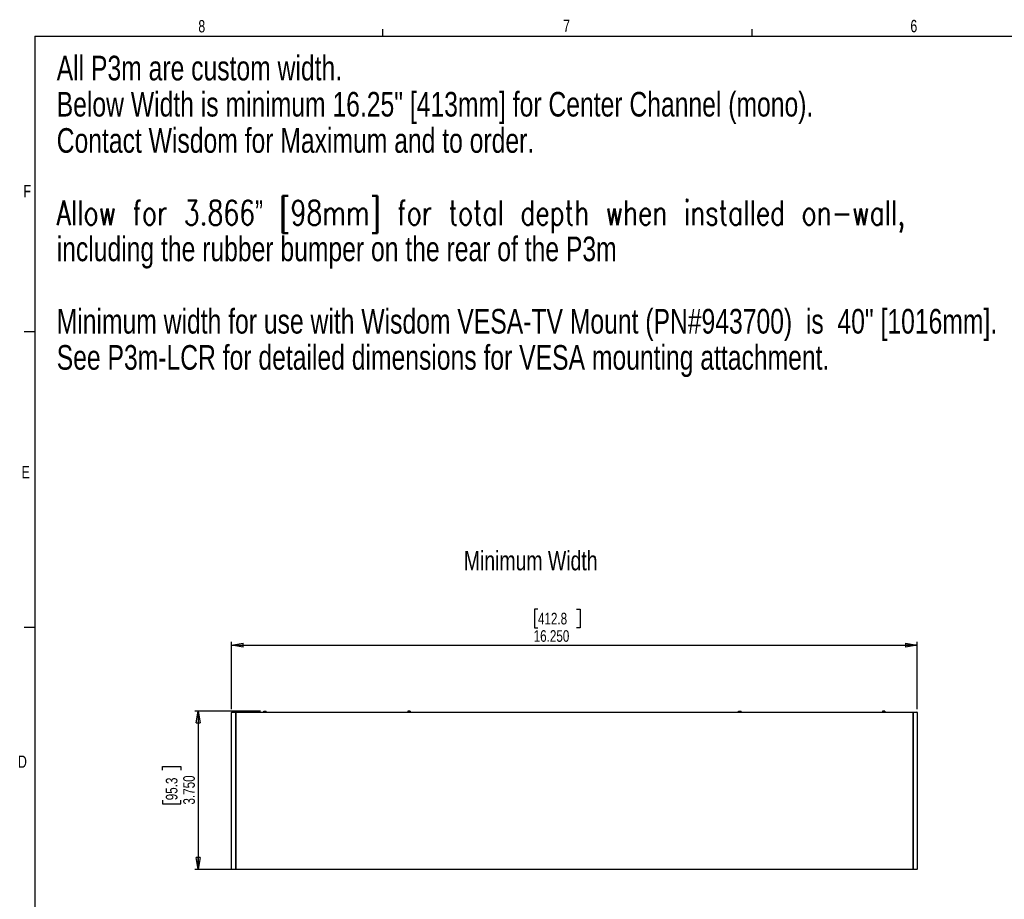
# Paper-space layout 'P3m-C' of a CAD drawing. Header units: inches. Extents: x 0.3 to 33.8, y 0.2 to 21.7.
# Tile 11 of 24: x 0.3 to 12, y 11.2 to 21.6. Entities that reach past the tile are written whole.
import ezdxf

# ---------------------------------------------------------------- set-up
doc = ezdxf.new("R2010")
doc.units = ezdxf.units.IN
doc.header["$MEASUREMENT"] = 0
doc.layers.add('BORDERS', color=7, linetype='Continuous')
doc.styles.add('SLDTEXTSTYLE0', font='TXT', dxfattribs={"width": 0.75})
doc.styles.add('SLDTEXTSTYLE1', font='TXT', dxfattribs={"width": 0.75, "bigfont": 'bigfont'})
doc.dimstyles.new('SLDDIMSTYLE8', dxfattribs={"dimtxt": 0.137795, "dimasz": 0.14, "dimexe": 0, "dimexo": 0.0625, "dimgap": 0.034449, "dimtad": 1, "dimdec": 3, "dimlfac": 2, "dimrnd": 1e-09, "dimzin": 4, "dimdsep": 46, "dimtxsty": 'SLDTEXTSTYLE0', "dimblk1": 'CLOSED', "dimblk2": 'CLOSED', "dimsah": 1, "dimcen": 0.09, "dimadec": 0, "dimazin": 1, "dimtfac": 1, "dimtdec": 3, "dimtofl": 0, "dimtmove": 0, "dimatfit": 3, "dimldrblk": 'CLOSED', "dimfxl": 0, "dimfrac": 2, "dimtolj": 1, "dimtzin": 12, "dimarcsym": 0})

# ---------------------------------------------------------------- blocks, each defined once
blk = doc.blocks.new('SW_NOTE_0_29')
at = {"layer": 'BORDERS', "color": 0, "char_height": 0.29167, "attachment_point": 1}
for s, insert, style in [('All P3m are custom width.', (0, 0.376), 'SLDTEXTSTYLE0'), ('Below Width is minimum 16.25" [413mm] for Center Channel (mono).', (0, -0.052), 'SLDTEXTSTYLE0'), ('Contact Wisdom for Maximum and to order.', (0, -0.481), 'SLDTEXTSTYLE0'), ('Allow for 3.866” [98mm] for total depth when installed on-wall,', (0, -1.337), 'SLDTEXTSTYLE1'), ('including the rubber bumper on the rear of the P3m', (0, -1.765), 'SLDTEXTSTYLE0'), ('Minimum width for use with Wisdom VESA-TV Mount (PN#943700)  is  40" [1016mm].', (0, -2.622), 'SLDTEXTSTYLE0'), ('See P3m-LCR for detailed dimensions for VESA mounting attachment.', (0, -3.05), 'SLDTEXTSTYLE0')]:
    blk.add_mtext(s, dxfattribs=dict(at, insert=insert, style=style))
blk = doc.blocks.new('_Closed')
at = {"color": 0, "linetype": 'ByBlock', "lineweight": -2}
for p, q in [((-1, 0.166667), (0, 0)), ((-1, 0.166667), (-1, -0.166667)), ((0, 0), (-1, -0.166667)), ((0, 0), (-1, 0))]:
    blk.add_line(p, q, dxfattribs=at)
blk = doc.blocks.new('_D_39')
at = {"layer": 'BORDERS'}
for p, q in [((6.484, 14.624), (6.442, 14.624)), ((6.442, 14.624), (6.442, 14.405)), ((6.942, 14.624), (6.984, 14.624)), ((6.984, 14.624), (6.984, 14.405)), ((6.442, 14.405), (6.484, 14.405)), ((6.984, 14.405), (6.942, 14.405)), ((2.853, 13.441), (2.853, 14.239)), ((10.978, 13.441), (10.978, 14.239)), ((2.853, 14.199), (10.978, 14.199))]:
    blk.add_line(p, q, dxfattribs=at)
at = {"layer": 'BORDERS', "xscale": 0.14, "yscale": 0.14, "rotation": 180.0000000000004}
blk.add_blockref('_Closed', (2.853, 14.199), dxfattribs=at)
at = {"layer": 'BORDERS', "xscale": 0.14, "yscale": 0.14}
blk.add_blockref('_Closed', (10.978, 14.199), dxfattribs=at)
at = {"layer": 'BORDERS', "char_height": 0.1378, "attachment_point": 1, "style": 'SLDTEXTSTYLE0'}
for s, insert in [('412.8', (6.484, 14.583)), ('16.250', (6.433, 14.377))]:
    blk.add_mtext(s, dxfattribs=dict(at, insert=insert))
blk = doc.blocks.new('_D_40')
at = {"layer": 'BORDERS'}
for p, q in [((3.196, 13.419), (2.42, 13.419)), ((2.459, 13.419), (2.459, 11.544)), ((2.034, 12.72), (2.034, 12.761)), ((2.034, 12.761), (2.253, 12.761)), ((2.253, 12.761), (2.253, 12.72)), ((2.034, 12.363), (2.034, 12.321)), ((2.034, 12.321), (2.253, 12.321)), ((2.253, 12.321), (2.253, 12.363)), ((2.863, 11.544), (2.42, 11.544))]:
    blk.add_line(p, q, dxfattribs=at)
at = {"layer": 'BORDERS', "xscale": 0.14, "yscale": 0.14}
for p, rotation in [((2.459, 13.419), 90.0000000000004), ((2.459, 11.544), 270.0000000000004)]:
    blk.add_blockref('_Closed', p, dxfattribs=dict(at, rotation=rotation))
at = {"layer": 'BORDERS', "char_height": 0.1378, "attachment_point": 1, "rotation": 90, "style": 'SLDTEXTSTYLE0'}
for s, insert in [('95.3', (2.075, 12.363)), ('3.750', (2.281, 12.312))]:
    blk.add_mtext(s, dxfattribs=dict(at, insert=insert))

psp = doc.layouts.new('P3m-C')

# ---------------------------------------------------------------- linework, layer by layer
at = {"color": 7, "linetype": 'Continuous', "lineweight": 25}
for p, q in [((3.23552, 13.40653), (3.23552, 13.41903)), ((3.23552, 13.41903), (3.26552, 13.41903)), ((3.26552, 13.40653), (3.26552, 13.41903)), ((4.94052, 13.41903), (4.94052, 13.40653)), ((4.97052, 13.41903), (4.94052, 13.41903)), ((4.97052, 13.41903), (4.97052, 13.40653)), ((8.86052, 13.40653), (8.86052, 13.41903)), ((8.86052, 13.41903), (8.89052, 13.41903)), ((8.89052, 13.40653), (8.89052, 13.41903)), ((10.56552, 13.41903), (10.56552, 13.40653)), ((10.59552, 13.41903), (10.56552, 13.41903)), ((10.59552, 13.41903), (10.59552, 13.40653)), ((2.85277, 11.54903), (2.85277, 13.40153)), ((2.89965, 13.40153), (2.85277, 13.40153)), ((2.85777, 13.40653), (2.89965, 13.40653)), ((2.89965, 13.40153), (2.89965, 13.40653)), ((2.89965, 13.40653), (2.90277, 13.40653)), ((2.89965, 13.40153), (2.89965, 11.54903)), ((2.90277, 13.40153), (2.89965, 13.40153)), ((2.90277, 13.40653), (2.90277, 13.40153)), ((2.90277, 13.40653), (10.92777, 13.40653)), ((2.90277, 13.40153), (2.90277, 13.40653)), ((2.90277, 11.54903), (2.90277, 13.40153)), ((2.90277, 13.40153), (2.90277, 11.54903)), ((10.92777, 13.40153), (2.90277, 13.40153)), ((10.92777, 13.40153), (10.92777, 13.40653)), ((10.92777, 13.40653), (10.9309, 13.40653)), ((10.92777, 13.40653), (10.92777, 13.40153)), ((10.9309, 13.40153), (10.92777, 13.40153)), ((10.92777, 13.40153), (10.92777, 11.54903)), ((10.92777, 13.40153), (10.92777, 11.54903)), ((10.9309, 13.40153), (10.9309, 13.40653)), ((10.9309, 13.40653), (10.97277, 13.40653)), ((10.9309, 11.54903), (10.9309, 13.40153)), ((10.97777, 13.40153), (10.9309, 13.40153)), ((10.97777, 13.40153), (10.97777, 11.54903)), ((2.85277, 11.54903), (2.89965, 11.54903)), ((2.89965, 11.54903), (2.90277, 11.54903)), ((2.89965, 11.54403), (2.89965, 11.54903)), ((2.90277, 11.54903), (2.90277, 11.54403)), ((2.90277, 11.54903), (10.92777, 11.54903)), ((2.90277, 11.54403), (2.90277, 11.54903)), ((10.92777, 11.54903), (10.9309, 11.54903)), ((10.92777, 11.54403), (10.92777, 11.54903)), ((10.92777, 11.54903), (10.92777, 11.54403)), ((10.9309, 11.54903), (10.97777, 11.54903)), ((10.9309, 11.54403), (10.9309, 11.54903)), ((2.89965, 11.54403), (2.85777, 11.54403)), ((2.90277, 11.54403), (2.89965, 11.54403)), ((10.92777, 11.54403), (2.90277, 11.54403)), ((10.9309, 11.54403), (10.92777, 11.54403)), ((10.97277, 11.54403), (10.9309, 11.54403))]:
    psp.add_line(p, q, dxfattribs=at)
for centre, start, end in [((2.85777, 13.40153), 90, 180), ((10.97277, 13.40153), 0, 90), ((2.85777, 11.54903), 180, 270), ((10.97277, 11.54903), 270, 0)]:
    psp.add_arc(centre, 0.005, start, end, dxfattribs=at)
at = {"layer": 'BORDERS'}
for p, q in [((4.64788, 21.4106), (4.64788, 21.4954)), ((9.02288, 21.4106), (9.02288, 21.4954)), ((0.52288, 17.9106), (0.39788, 17.9106)), ((0.52288, 14.4106), (0.39788, 14.4106))]:
    psp.add_line(p, q, dxfattribs=at)
at = {"layer": 'BORDERS', "lineweight": 25}
for q in [(0.52288, 0.4106), (33.52288, 21.4106)]:
    psp.add_line((0.52288, 21.4106), q, dxfattribs=at)

# ---------------------------------------------------------------- block references
at = {"layer": 'BORDERS'}
psp.add_blockref('SW_NOTE_0_29', (0.78226, 20.803), dxfattribs=at)

# ---------------------------------------------------------------- texts
at = {"layer": 'BORDERS', "color": 7, "char_height": 0.14583, "attachment_point": 1, "style": 'SLDTEXTSTYLE0'}
for s, insert in [('8', (2.46034, 21.60153)), ('7', (6.78221, 21.60524)), ('6', (10.89654, 21.60339)), ('F', (0.38867, 19.65016)), ('E', (0.366, 16.32211)), ('D', (0.32371, 12.89318))]:
    psp.add_mtext(s, dxfattribs=dict(at, insert=insert))
at = {"layer": 'BORDERS', "insert": (5.60621, 15.31502), "char_height": 0.2291667, "attachment_point": 1, "style": 'SLDTEXTSTYLE0'}
psp.add_mtext('Minimum Width', dxfattribs=at)

# ---------------------------------------------------------------- dimensions: what is measured, and where the dimension line sits
at = {"layer": 'BORDERS'}
dim = psp.add_linear_dim(base=(10.97777, 14.19933), p1=(2.85277, 13.40153), p2=(10.97777, 13.40153), dimstyle='SLDDIMSTYLE8', dxfattribs=at)
dim.commit()
dim.dimension.update_dxf_attribs({"geometry": '_D_39', "text_midpoint": (6.71266, 14.19933), "dimtype": 160})
dim = psp.add_linear_dim(base=(2.45907, 11.54403), p1=(3.23552, 13.41903), p2=(2.90277, 11.54403), angle=90, dimstyle='SLDDIMSTYLE8', dxfattribs=at)
dim.commit()
dim.dimension.update_dxf_attribs({"geometry": '_D_40', "text_midpoint": (2.45907, 12.54133), "dimtype": 160})

doc.saveas('drawing.dxf')
